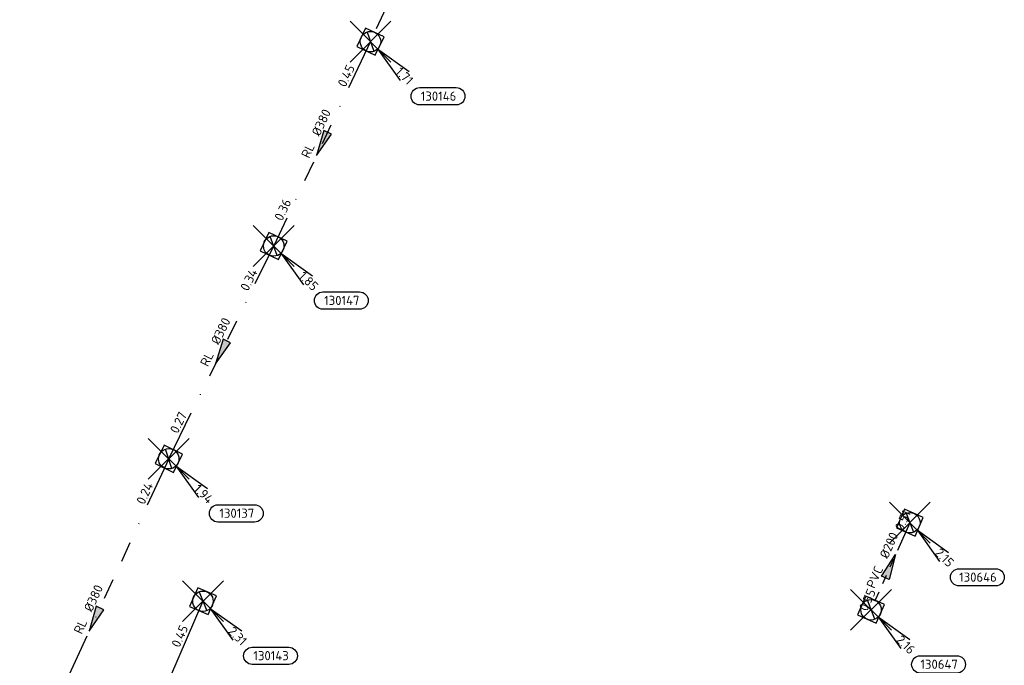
# Model space of a CAD drawing. Header units: metres. Extents: x 153343 to 157271, y 461673 to 467005.
# Tile 156 of 191: x 154169 to 154313, y 466376 to 466471. Entities that reach past the tile are written whole.
import ezdxf
from ezdxf.enums import TextEntityAlignment as Align

# ---------------------------------------------------------------- set-up
doc = ezdxf.new("R2010")
doc.units = ezdxf.units.M
doc.header["$LTSCALE"] = 0.75
doc.header["$PDMODE"] = 3
doc.header["$PDSIZE"] = 3
for name, pattern in [('RI-GWA_BETON', [22, 16, -2, 2, -2]), ('RI-GWA_PVC', [18.45, 6, -1.8, 1.75, -1.8, 1.75, -1.8, 1.75, -1.8]), ('RI-RELINEN', [38, 10, -4, 0, -4, 4, -4, 4, -4, 0, -4])]:
    doc.linetypes.add(name, pattern=pattern)
doc.layers.get('0').update_dxf_attribs({"lineweight": 25})
doc.layers.get('defpoints').update_dxf_attribs({"lineweight": 25})
doc.layers.add('B-OI-RI-GWA_PUTNUMMER-S @ 0.75', color=11, linetype='Continuous', lineweight=25)
doc.layers.add('B-OI-RI-GWA_STROOMRICHTING-S @ 0.75', color=11, linetype='Continuous', lineweight=25)
for name, color, linetype in [('B-OI-RI-GWA_RIOOLPUT_INSPECTIEPUT-S @ 0.75', 11, 'Continuous'), ('B-OI-RI-GWA_TRANSPORTLEIDING_B+RELINED_280-G', 11, 'RI-RELINEN'), ('B-OI-RI-GWA_TRANSPORTLEIDING_B+RELINED_380-G', 11, 'RI-RELINEN'), ('B-OI-RI-GWA_TRANSPORTLEIDING_BETON_300-G', 11, 'RI-GWA_BETON'), ('B-OI-RI-GWA_TRANSPORTLEIDING_PVC_200-G', 11, 'RI-GWA_PVC')]:
    doc.layers.add(name, color=color, linetype=linetype)
doc.layers.add('inspectieput', color=7, linetype='Continuous', plot=False)
doc.styles.add('NLCS-ISO', font='isocpeur.ttf')

# ---------------------------------------------------------------- blocks, each defined once
blk = doc.blocks.new('*U66')
at = {"ltscale": 0.1}
blk.add_hatch(color=256, dxfattribs=at).paths.add_polyline_path([(2.5, 0), (-2.5, -0.83), (-2.5, 0.83)])
at = {"ltscale": 0.1, "flags": 128}
blk.add_lwpolyline([(2.5, 0), (-2.5, -0.83), (-2.5, 0.83)], close=True, dxfattribs=at)
at = {"ltscale": 0.1, "style": 'NLCS-ISO'}
for tag, p in [('BOBL', (-5.66, 0)), ('MAT', (-1, 0.5))]:
    blk.add_attdef(tag, text='', height=1.8, dxfattribs=at).set_placement(p, align=Align.BOTTOM_RIGHT)
for tag, p in [('DIA', (1, 0.5)), ('BOBR', (7.22, 0))]:
    blk.add_attdef(tag, text='', height=1.8, dxfattribs=at).set_placement(p, align=Align.BOTTOM_LEFT)
at = {"layer": 'defpoints', "ltscale": 0.1, "style": 'NLCS-ISO', "flags": 1}
blk.add_attdef('JVA', text='', height=1.8, dxfattribs=at).set_placement((0, -1), align=Align.TOP_CENTER)
blk = doc.blocks.new('*U354')
at = {"ltscale": 0.1}
blk.add_hatch(color=256, dxfattribs=at).paths.add_polyline_path([(-2.5, 0), (2.5, -0.83), (2.5, 0.83)])
at = {"ltscale": 0.1, "flags": 128}
blk.add_lwpolyline([(-2.5, 0), (2.5, -0.83), (2.5, 0.83)], close=True, dxfattribs=at)
at = {"ltscale": 0.1, "style": 'NLCS-ISO'}
for tag, p in [('BOBL', (-12.8, 0)), ('MAT', (-1, 0.5))]:
    blk.add_attdef(tag, text='', height=1.8, dxfattribs=at).set_placement(p, align=Align.BOTTOM_RIGHT)
for tag, p in [('DIA', (1, 0.5)), ('BOBR', (11.86, 0))]:
    blk.add_attdef(tag, text='', height=1.8, dxfattribs=at).set_placement(p, align=Align.BOTTOM_LEFT)
at = {"layer": 'defpoints', "ltscale": 0.1, "style": 'NLCS-ISO', "flags": 1}
blk.add_attdef('JVA', text='', height=1.8, dxfattribs=at).set_placement((0, -1), align=Align.TOP_CENTER)
blk = doc.blocks.new('*U346')
at = {"ltscale": 0.1}
blk.add_hatch(color=256, dxfattribs=at).paths.add_polyline_path([(-2.5, 0), (2.5, -0.83), (2.5, 0.83)])
at = {"ltscale": 0.1, "flags": 128}
blk.add_lwpolyline([(-2.5, 0), (2.5, -0.83), (2.5, 0.83)], close=True, dxfattribs=at)
at = {"ltscale": 0.1, "style": 'NLCS-ISO'}
for tag, p in [('BOBL', (-14.55, 0)), ('MAT', (-1, 0.5))]:
    blk.add_attdef(tag, text='', height=1.8, dxfattribs=at).set_placement(p, align=Align.BOTTOM_RIGHT)
for tag, p in [('DIA', (1, 0.5)), ('BOBR', (13.6, 0))]:
    blk.add_attdef(tag, text='', height=1.8, dxfattribs=at).set_placement(p, align=Align.BOTTOM_LEFT)
at = {"layer": 'defpoints', "ltscale": 0.1, "style": 'NLCS-ISO', "flags": 1}
blk.add_attdef('JVA', text='', height=1.8, dxfattribs=at).set_placement((0, -1), align=Align.TOP_CENTER)
blk = doc.blocks.new('*U344')
at = {"ltscale": 0.1}
blk.add_hatch(color=256, dxfattribs=at).paths.add_polyline_path([(-2.5, 0), (2.5, -0.83), (2.5, 0.83)])
at = {"ltscale": 0.1, "flags": 128}
blk.add_lwpolyline([(-2.5, 0), (2.5, -0.83), (2.5, 0.83)], close=True, dxfattribs=at)
at = {"ltscale": 0.1, "style": 'NLCS-ISO'}
for tag, p in [('BOBL', (-13.91, 0)), ('MAT', (-1, 0.5))]:
    blk.add_attdef(tag, text='', height=1.8, dxfattribs=at).set_placement(p, align=Align.BOTTOM_RIGHT)
for tag, p in [('DIA', (1, 0.5)), ('BOBR', (12.96, 0))]:
    blk.add_attdef(tag, text='', height=1.8, dxfattribs=at).set_placement(p, align=Align.BOTTOM_LEFT)
at = {"layer": 'defpoints', "ltscale": 0.1, "style": 'NLCS-ISO', "flags": 1}
blk.add_attdef('JVA', text='', height=1.8, dxfattribs=at).set_placement((0, -1), align=Align.TOP_CENTER)
blk = doc.blocks.new('*U369')
at = {"ltscale": 0.1}
blk.add_hatch(color=256, dxfattribs=at).paths.add_polyline_path([(-2.5, 0), (2.5, -0.83), (2.5, 0.83)])
at = {"ltscale": 0.1, "flags": 128}
blk.add_lwpolyline([(-2.5, 0), (2.5, -0.83), (2.5, 0.83)], close=True, dxfattribs=at)
at = {"ltscale": 0.1, "style": 'NLCS-ISO'}
for tag, p in [('BOBL', (-25.35, 0)), ('MAT', (-1, 0.5))]:
    blk.add_attdef(tag, text='', height=1.8, dxfattribs=at).set_placement(p, align=Align.BOTTOM_RIGHT)
for tag, p in [('DIA', (1, 0.5)), ('BOBR', (24.4, -0.01))]:
    blk.add_attdef(tag, text='', height=1.8, dxfattribs=at).set_placement(p, align=Align.BOTTOM_LEFT)
at = {"layer": 'defpoints', "ltscale": 0.1, "style": 'NLCS-ISO', "flags": 1}
blk.add_attdef('JVA', text='', height=1.8, dxfattribs=at).set_placement((0, -1), align=Align.TOP_CENTER)
blk = doc.blocks.new('B-SRI-PUT_GWA-SO')
blk.add_line((-1.41, -1.41), (1.41, 1.41))
at = {"lineweight": -3, "flags": 128}
blk.add_lwpolyline([(2, -2), (2, 2), (-2, 2), (-2, -2)], close=True, dxfattribs=at)
at = {"lineweight": -3}
blk.add_circle((0, 0), 2, dxfattribs=at)
blk = doc.blocks.new('*U273')
for q in [(5.83, -7.6), (7.6, -5.83)]:
    blk.add_line((1.41, -1.41), q)
blk.add_lwpolyline([(16.81, -12.39), (9.65, -12.39, -1), (9.65, -9.01), (16.81, -9.01, -1)], format="xyb", close=True)
at = {"ltscale": 0.1, "style": 'NLCS-ISO'}
blk.add_attdef('PUTHGT', text='', height=1.8, rotation=315, dxfattribs=at).set_placement((5.39, -5.43), align=Align.MIDDLE_LEFT)
blk.add_attdef('PUTNR', text='', height=1.8, dxfattribs=at).set_placement((13.33, -8.87), align=Align.MIDDLE_CENTER)

msp = doc.modelspace()

# ---------------------------------------------------------------- linework, layer by layer
at = {"layer": 'B-OI-RI-GWA_TRANSPORTLEIDING_B+RELINED_280-G', "transparency": 33554610}
msp.add_line((154236.1, 466502.17), (154220.18, 466467.38), dxfattribs=at)
at = {"layer": 'B-OI-RI-GWA_TRANSPORTLEIDING_B+RELINED_380-G', "transparency": 33554610}
for p, q in [((154220.18, 466467.38), (154205.97, 466437.36)), ((154190.55, 466406.09), (154205.97, 466437.36)), ((154190.55, 466406.09), (154168.75, 466358.85))]:
    msp.add_line(p, q, dxfattribs=at)
at = {"layer": 'B-OI-RI-GWA_TRANSPORTLEIDING_BETON_300-G', "transparency": 33554610}
msp.add_line((154195.58, 466385.16), (154181.28, 466352.31), dxfattribs=at)
at = {"layer": 'B-OI-RI-GWA_TRANSPORTLEIDING_PVC_200-G', "transparency": 33554610}
msp.add_line((154299.4, 466396.7), (154293.7, 466383.9), dxfattribs=at)
at = {"layer": 'inspectieput', "color": 0, "transparency": 33554610}
for p in [(154220.18, 466467.38), (154205.97, 466437.36), (154190.55, 466406.09), (154299.4, 466396.7), (154195.58, 466385.16), (154293.7, 466383.9)]:
    msp.add_point(p, dxfattribs=at)
at = {"layer": 'inspectieput'}
for p in [(154220.18, 466467.38), (154220.18, 466467.38), (154205.97, 466437.36), (154205.97, 466437.36), (154190.55, 466406.09), (154190.55, 466406.09), (154299.4, 466396.7), (154299.4, 466396.7), (154195.58, 466385.16), (154195.58, 466385.16), (154293.7, 466383.9), (154293.7, 466383.9)]:
    msp.add_point(p, dxfattribs=at)

# ---------------------------------------------------------------- block references
at = {"layer": 'B-OI-RI-GWA_PUTNUMMER-S @ 0.75', "color": 0, "transparency": 33554610}
ref = msp.add_blockref('*U273', (154220.18, 466467.38), dxfattribs=dict(at, xscale=0.75, yscale=0.75, zscale=0.75))
ref.add_attrib('PUTNR', '130146', dxfattribs={"layer": '0', "ltscale": 0.1, "height": 1.35, "style": 'NLCS-ISO'}).set_placement((154230.18, 466459.38), align=Align.MIDDLE_CENTER)
ref.add_attrib('PUTHGT', '1.71', dxfattribs={"layer": '0', "ltscale": 0.1, "height": 1.35, "rotation": 315, "style": 'NLCS-ISO'}).set_placement((154224.22, 466463.31), align=Align.MIDDLE_LEFT)
ref = msp.add_blockref('*U273', (154205.97, 466437.36), dxfattribs=dict(at, xscale=0.75, yscale=0.75, zscale=0.75))
ref.add_attrib('PUTNR', '130147', dxfattribs={"layer": '0', "ltscale": 0.1, "height": 1.35, "style": 'NLCS-ISO'}).set_placement((154215.97, 466429.36), align=Align.MIDDLE_CENTER)
ref.add_attrib('PUTHGT', '1.85', dxfattribs={"layer": '0', "ltscale": 0.1, "height": 1.35, "rotation": 315, "style": 'NLCS-ISO'}).set_placement((154210.01, 466433.29), align=Align.MIDDLE_LEFT)
ref = msp.add_blockref('*U273', (154190.55, 466406.09), dxfattribs=dict(at, xscale=0.75, yscale=0.75, zscale=0.75))
ref.add_attrib('PUTNR', '130137', dxfattribs={"layer": '0', "ltscale": 0.1, "height": 1.35, "style": 'NLCS-ISO'}).set_placement((154200.55, 466398.09), align=Align.MIDDLE_CENTER)
ref.add_attrib('PUTHGT', '1.94', dxfattribs={"layer": '0', "ltscale": 0.1, "height": 1.35, "rotation": 315, "style": 'NLCS-ISO'}).set_placement((154194.59, 466402.02), align=Align.MIDDLE_LEFT)
ref = msp.add_blockref('*U273', (154299.4, 466396.7), dxfattribs=dict(at, xscale=0.75, yscale=0.75, zscale=0.75))
ref.add_attrib('PUTNR', '130646', dxfattribs={"layer": '0', "ltscale": 0.1, "height": 1.35, "style": 'NLCS-ISO'}).set_placement((154309.4, 466388.7), align=Align.MIDDLE_CENTER)
ref.add_attrib('PUTHGT', '2.15', dxfattribs={"layer": '0', "ltscale": 0.1, "height": 1.35, "rotation": 315, "style": 'NLCS-ISO'}).set_placement((154303.44, 466392.63), align=Align.MIDDLE_LEFT)
ref = msp.add_blockref('*U273', (154195.58, 466385.16), dxfattribs=dict(at, xscale=0.75, yscale=0.75, zscale=0.75))
ref.add_attrib('PUTNR', '130143', dxfattribs={"layer": '0', "ltscale": 0.1, "height": 1.35, "style": 'NLCS-ISO'}).set_placement((154205.58, 466377.16), align=Align.MIDDLE_CENTER)
ref.add_attrib('PUTHGT', '2.31', dxfattribs={"layer": '0', "ltscale": 0.1, "height": 1.35, "rotation": 315, "style": 'NLCS-ISO'}).set_placement((154199.62, 466381.09), align=Align.MIDDLE_LEFT)
ref = msp.add_blockref('*U273', (154293.7, 466383.9), dxfattribs=dict(at, xscale=0.75, yscale=0.75, zscale=0.75))
ref.add_attrib('PUTNR', '130647', dxfattribs={"layer": '0', "ltscale": 0.1, "height": 1.35, "style": 'NLCS-ISO'}).set_placement((154303.7, 466375.9), align=Align.MIDDLE_CENTER)
ref.add_attrib('PUTHGT', '2.16', dxfattribs={"layer": '0', "ltscale": 0.1, "height": 1.35, "rotation": 315, "style": 'NLCS-ISO'}).set_placement((154297.74, 466379.83), align=Align.MIDDLE_LEFT)
at = {"layer": 'B-OI-RI-GWA_RIOOLPUT_INSPECTIEPUT-S @ 0.75', "color": 0, "transparency": 33554610}
for p, xscale, yscale, zscale, rotation in [((154220.18, 466467.38), 0.75, 0.75, 0.75, 244.669414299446), ((154205.97, 466437.36), 0.7499999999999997, 0.7499999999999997, 0.7499999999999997, 64.66941429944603), ((154190.55, 466406.09), 0.75, 0.75, 0.75, 63.7509690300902), ((154299.4, 466396.7), 0.7499999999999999, 0.7499999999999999, 0.7499999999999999, 245.9959923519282), ((154195.58, 466385.16), 0.7499999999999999, 0.7499999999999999, 0.7499999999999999, 246.4759284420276), ((154293.7, 466383.9), 0.75, 0.75, 0.75, 65.99599235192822)]:
    msp.add_blockref('B-SRI-PUT_GWA-SO', p, dxfattribs=dict(at, xscale=xscale, yscale=yscale, zscale=zscale, rotation=rotation))
at = {"layer": 'B-OI-RI-GWA_RIOOLPUT_INSPECTIEPUT-S @ 0.75'}
for p, xscale, yscale, zscale, rotation in [((154220.18, 466467.38), 0.75, 0.75, 0.75, 244.669414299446), ((154220.18, 466467.38), 0.75, 0.75, 0.75, 244.669414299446), ((154205.97, 466437.36), 0.7499999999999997, 0.7499999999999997, 0.7499999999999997, 64.66941429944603), ((154205.97, 466437.36), 0.7499999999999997, 0.7499999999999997, 0.7499999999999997, 64.66941429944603), ((154190.55, 466406.09), 0.75, 0.75, 0.75, 63.7509690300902), ((154190.55, 466406.09), 0.75, 0.75, 0.75, 63.7509690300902), ((154299.4, 466396.7), 0.7499999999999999, 0.7499999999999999, 0.7499999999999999, 245.9959923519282), ((154299.4, 466396.7), 0.7499999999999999, 0.7499999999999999, 0.7499999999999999, 245.9959923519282), ((154195.58, 466385.16), 0.7499999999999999, 0.7499999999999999, 0.7499999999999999, 246.4759284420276), ((154195.58, 466385.16), 0.7499999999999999, 0.7499999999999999, 0.7499999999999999, 246.4759284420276), ((154293.7, 466383.9), 0.75, 0.75, 0.75, 65.99599235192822), ((154293.7, 466383.9), 0.75, 0.75, 0.75, 65.99599235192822)]:
    msp.add_blockref('B-SRI-PUT_GWA-SO', p, dxfattribs=dict(at, xscale=xscale, yscale=yscale, zscale=zscale, rotation=rotation))
at = {"layer": 'B-OI-RI-GWA_STROOMRICHTING-S @ 0.75', "color": 0, "transparency": 33554610, "xscale": 0.75, "yscale": 0.75, "zscale": 0.75}
for name, p, rotation, values in [('*U354', (154213.08, 466452.37), 64.66941429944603, {'MAT': 'RL', 'DIA': '%%c380', 'BOBL': '0.36', 'BOBR': '0.45'}), ('*U344', (154198.26, 466421.72), 63.7509690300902, {'MAT': 'RL', 'DIA': '%%c380', 'BOBL': '0.27', 'BOBR': '0.34'}), ('*U369', (154179.65, 466382.47), 65.2279360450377, {'MAT': 'RL', 'DIA': '%%c380', 'BOBL': '0.18', 'BOBR': '0.24'}), ('*U66', (154296.55, 466390.3), 65.99599235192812, {'MAT': 'PVC', 'DIA': '%%c200', 'BOBL': '0.55', 'BOBR': '0.51'}), ('*U346', (154188.43, 466368.73), 66.47592844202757, {'MAT': 'BT', 'DIA': '%%c300', 'BOBL': '0.30', 'BOBR': '0.45'})]:
    msp.add_blockref(name, p, dxfattribs=dict(at, rotation=rotation)).add_auto_attribs(values)

doc.saveas('drawing.dxf')
